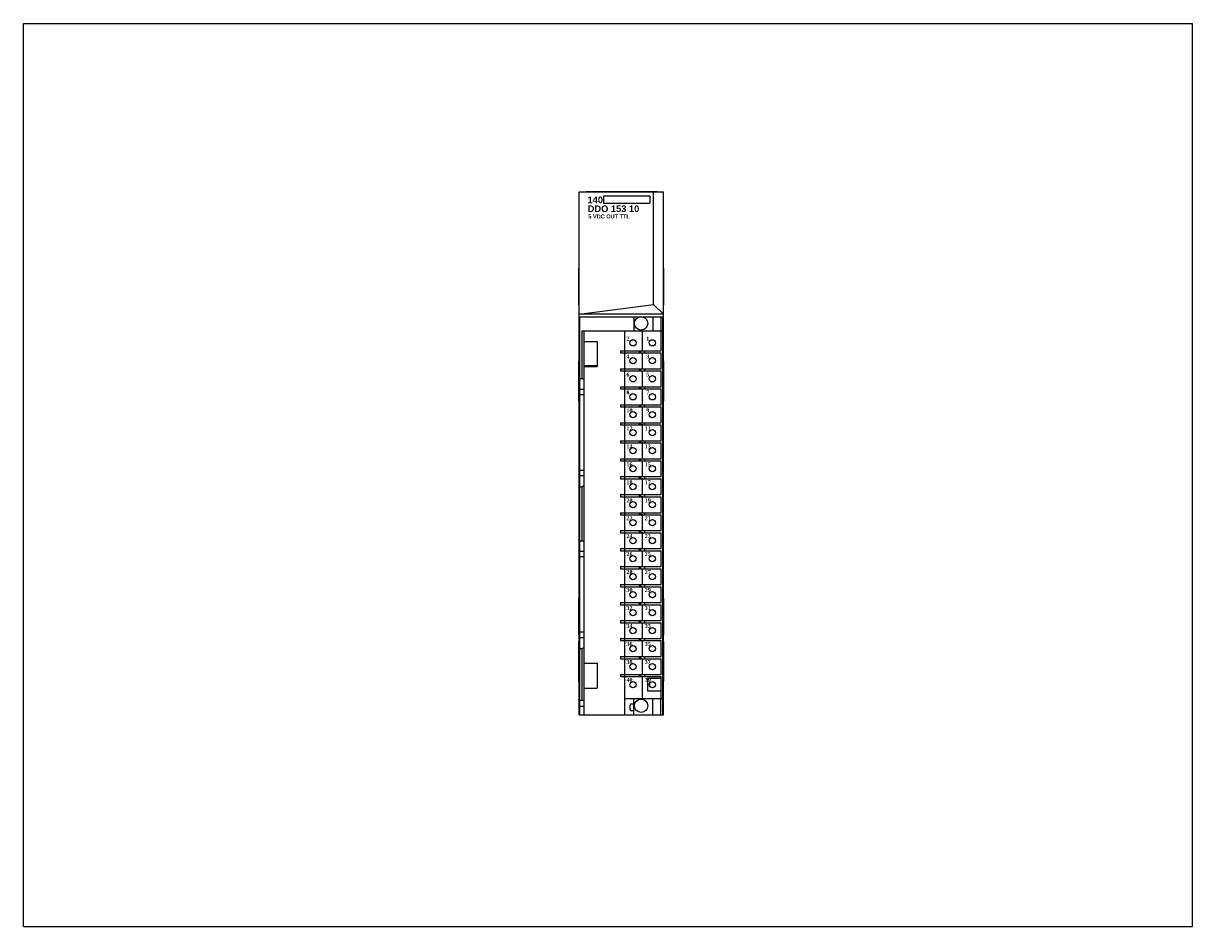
# Model space of a CAD drawing. Extents: x 0 to 22, y 0 to 27.4.
import ezdxf

# ---------------------------------------------------------------- set-up
doc = ezdxf.new("R2010")
doc.units = 0
doc.header["$LTSCALE"] = 1.21
doc.header["$MEASUREMENT"] = 0
doc.layers.get('0').update_dxf_attribs({"linetype": 'CONTINUOUS'})

msp = doc.modelspace()

# ---------------------------------------------------------------- linework, layer by layer
for p, q in [((0, 0), (0, 17)), ((0, 17), (22, 17)), ((22, 0), (22, 17)), ((10.458, 3.989), (10.458, 13.832)), ((10.458, 13.832), (12.046, 13.832)), ((10.588, 13.832), (10.588, 13.837)), ((10.588, 13.837), (11.927, 13.837)), ((10.917, 13.753), (10.917, 13.618)), ((10.917, 13.753), (11.786, 13.753)), ((11.786, 13.753), (11.786, 13.617)), ((11.859, 11.711), (11.859, 13.832)), ((11.927, 13.832), (11.927, 13.837)), ((12.046, 3.989), (12.046, 13.832)), ((10.917, 13.617), (11.786, 13.617)), ((10.452, 11.7), (10.452, 12.389)), ((10.458, 12.389), (10.452, 12.389)), ((12.046, 12.389), (12.052, 12.389)), ((12.052, 11.7), (12.052, 12.389)), ((10.458, 11.7), (10.452, 11.7)), ((10.458, 11.524), (11.859, 11.711)), ((11.859, 11.711), (12.046, 11.524)), ((12.046, 11.7), (12.052, 11.7)), ((12.046, 11.524), (10.458, 11.524)), ((10.472, 3.989), (10.472, 11.479)), ((10.472, 11.479), (11.616, 11.479)), ((11.486, 11.479), (11.486, 11.212)), ((11.63, 11.479), (12.041, 11.479)), ((11.845, 11.479), (11.845, 11.212)), ((11.994, 11.479), (11.994, 11.212)), ((12.033, 11.212), (12.033, 11.479)), ((12.042, 11.459), (12.041, 11.479)), ((12.042, 3.989), (12.042, 11.459)), ((11.647, 10.847), (11.647, 11.221)), ((10.512, 10.315), (10.512, 11.212)), ((10.512, 11.212), (12.033, 11.212)), ((10.551, 3.989), (10.551, 11.212)), ((10.551, 11.015), (10.797, 11.015)), ((10.797, 11.015), (10.797, 10.543)), ((11.317, 10.839), (11.317, 11.212)), ((12.002, 10.839), (12.002, 11.212)), ((12.034, 4.291), (12.034, 11.212)), ((11.235, 10.839), (11.235, 10.799)), ((11.235, 10.839), (12.002, 10.839)), ((11.235, 10.799), (12.002, 10.799)), ((11.313, 10.839), (11.313, 10.799)), ((11.317, 10.5), (11.317, 10.799)), ((11.589, 10.839), (11.589, 10.799)), ((11.609, 10.839), (11.609, 10.799)), ((11.647, 10.509), (11.647, 10.808)), ((11.687, 10.839), (11.687, 10.799)), ((12.002, 10.5), (12.002, 10.799)), ((10.451, 9.895), (10.451, 10.645)), ((10.451, 10.645), (10.458, 10.645)), ((10.456, 9.895), (10.456, 10.645)), ((12.046, 10.645), (12.051, 10.645)), ((12.051, 9.895), (12.051, 10.645)), ((10.451, 10.52), (10.456, 10.52)), ((10.787, 10.552), (10.551, 10.552)), ((10.551, 10.543), (10.797, 10.543)), ((10.787, 10.552), (10.787, 10.543)), ((11.235, 10.5), (11.235, 10.461)), ((11.235, 10.5), (12.002, 10.5)), ((11.235, 10.461), (12.002, 10.461)), ((11.313, 10.5), (11.313, 10.461)), ((11.317, 10.161), (11.317, 10.461)), ((11.589, 10.5), (11.589, 10.461)), ((11.609, 10.5), (11.609, 10.461)), ((11.647, 10.17), (11.647, 10.469)), ((11.687, 10.5), (11.687, 10.461)), ((12.002, 10.161), (12.002, 10.461)), ((12.046, 10.52), (12.051, 10.52)), ((10.472, 10.315), (10.512, 10.315)), ((10.551, 10.293), (10.512, 10.315)), ((11.235, 10.161), (11.235, 10.122)), ((11.235, 10.161), (12.002, 10.161)), ((11.235, 10.122), (12.002, 10.122)), ((11.313, 10.161), (11.313, 10.122)), ((11.317, 9.823), (11.317, 10.122)), ((11.589, 10.161), (11.589, 10.122)), ((11.609, 10.161), (11.609, 10.122)), ((11.647, 9.832), (11.647, 10.131)), ((11.687, 10.161), (11.687, 10.122)), ((12.002, 9.823), (12.002, 10.122)), ((10.451, 10.02), (10.456, 10.02)), ((10.551, 10.111), (10.472, 10.111)), ((10.551, 10.009), (10.472, 10.009)), ((12.046, 10.02), (12.051, 10.02)), ((10.451, 9.895), (10.458, 9.895)), ((11.235, 9.823), (11.235, 9.783)), ((11.235, 9.823), (12.002, 9.823)), ((11.235, 9.783), (12.002, 9.783)), ((11.313, 9.823), (11.313, 9.783)), ((11.317, 9.484), (11.317, 9.783)), ((11.589, 9.823), (11.589, 9.783)), ((11.609, 9.823), (11.609, 9.783)), ((11.647, 9.493), (11.647, 9.792)), ((11.687, 9.823), (11.687, 9.783)), ((12.002, 9.484), (12.002, 9.783)), ((12.051, 9.895), (12.046, 9.895)), ((11.235, 9.484), (11.235, 9.445)), ((11.235, 9.484), (12.002, 9.484)), ((11.313, 9.484), (11.313, 9.445)), ((11.589, 9.484), (11.589, 9.445)), ((11.609, 9.484), (11.609, 9.445)), ((11.687, 9.484), (11.687, 9.445)), ((11.235, 9.445), (12.002, 9.445)), ((11.317, 9.146), (11.317, 9.445)), ((11.647, 9.154), (11.647, 9.454)), ((12.002, 9.146), (12.002, 9.445)), ((11.235, 9.146), (11.235, 9.106)), ((11.235, 9.146), (12.002, 9.146)), ((11.235, 9.106), (12.002, 9.106)), ((11.313, 9.146), (11.313, 9.106)), ((11.317, 8.807), (11.317, 9.106)), ((11.589, 9.146), (11.589, 9.106)), ((11.609, 9.146), (11.609, 9.106)), ((11.647, 8.816), (11.647, 9.115)), ((11.687, 9.146), (11.687, 9.106)), ((12.002, 8.807), (12.002, 9.106)), ((11.235, 8.807), (11.235, 8.768)), ((11.235, 8.807), (12.002, 8.807)), ((11.313, 8.807), (11.313, 8.768)), ((11.589, 8.807), (11.589, 8.768)), ((11.609, 8.807), (11.609, 8.768)), ((11.687, 8.807), (11.687, 8.768)), ((10.551, 8.586), (10.472, 8.586)), ((11.235, 8.768), (12.002, 8.768)), ((11.317, 8.469), (11.317, 8.768)), ((11.647, 8.477), (11.647, 8.776)), ((12.002, 8.469), (12.002, 8.768)), ((10.551, 8.484), (10.472, 8.484)), ((11.235, 8.469), (12.002, 8.469)), ((11.235, 8.469), (11.235, 8.429)), ((11.235, 8.429), (12.002, 8.429)), ((11.313, 8.469), (11.313, 8.429)), ((11.317, 8.13), (11.317, 8.429)), ((11.589, 8.469), (11.589, 8.429)), ((11.609, 8.469), (11.609, 8.429)), ((11.647, 8.139), (11.647, 8.438)), ((11.687, 8.469), (11.687, 8.429)), ((12.002, 8.13), (12.002, 8.429)), ((10.472, 8.28), (10.512, 8.28)), ((10.551, 8.302), (10.512, 8.28)), ((10.512, 7.264), (10.512, 8.28)), ((11.235, 8.13), (12.002, 8.13)), ((11.235, 8.13), (11.235, 8.091)), ((11.235, 8.091), (12.002, 8.091)), ((11.313, 8.13), (11.313, 8.091)), ((11.317, 7.791), (11.317, 8.091)), ((11.589, 8.13), (11.589, 8.091)), ((11.609, 8.13), (11.609, 8.091)), ((11.647, 7.8), (11.647, 8.099)), ((11.687, 8.13), (11.687, 8.091)), ((12.002, 7.791), (12.002, 8.091)), ((11.235, 7.791), (12.002, 7.791)), ((11.235, 7.791), (11.235, 7.752)), ((11.235, 7.752), (12.002, 7.752)), ((11.313, 7.791), (11.313, 7.752)), ((11.317, 7.453), (11.317, 7.752)), ((11.589, 7.791), (11.589, 7.752)), ((11.609, 7.791), (11.609, 7.752)), ((11.647, 7.462), (11.647, 7.761)), ((11.687, 7.791), (11.687, 7.752)), ((12.002, 7.453), (12.002, 7.752)), ((10.472, 7.264), (10.512, 7.264)), ((10.551, 7.241), (10.512, 7.264)), ((11.235, 7.453), (12.002, 7.453)), ((11.235, 7.453), (11.235, 7.413)), ((11.235, 7.413), (12.002, 7.413)), ((11.313, 7.453), (11.313, 7.413)), ((11.317, 7.114), (11.317, 7.413)), ((11.589, 7.453), (11.589, 7.413)), ((11.609, 7.453), (11.609, 7.413)), ((11.647, 7.123), (11.647, 7.422)), ((11.687, 7.453), (11.687, 7.413)), ((12.002, 7.114), (12.002, 7.413)), ((10.551, 7.059), (10.472, 7.059)), ((11.235, 7.114), (12.002, 7.114)), ((11.235, 7.114), (11.235, 7.075)), ((11.235, 7.075), (12.002, 7.075)), ((11.313, 7.114), (11.313, 7.075)), ((11.317, 6.776), (11.317, 7.075)), ((11.589, 7.114), (11.589, 7.075)), ((11.609, 7.114), (11.609, 7.075)), ((11.647, 6.767), (11.647, 7.066)), ((11.687, 7.114), (11.687, 7.075)), ((12.002, 6.776), (12.002, 7.075)), ((10.551, 6.957), (10.472, 6.957)), ((11.235, 6.776), (12.002, 6.776)), ((11.235, 6.776), (11.235, 6.736)), ((11.235, 6.736), (12.002, 6.736)), ((11.313, 6.776), (11.313, 6.736)), ((11.317, 6.437), (11.317, 6.736)), ((11.589, 6.776), (11.589, 6.736)), ((11.609, 6.776), (11.609, 6.736)), ((11.647, 6.428), (11.647, 6.727)), ((11.687, 6.776), (11.687, 6.736)), ((12.002, 6.437), (12.002, 6.736)), ((11.235, 6.437), (12.002, 6.437)), ((11.235, 6.437), (11.235, 6.398)), ((11.235, 6.398), (12.002, 6.398)), ((11.313, 6.437), (11.313, 6.398)), ((11.317, 6.098), (11.317, 6.398)), ((11.589, 6.437), (11.589, 6.398)), ((11.609, 6.437), (11.609, 6.398)), ((11.647, 6.09), (11.647, 6.389)), ((11.687, 6.437), (11.687, 6.398)), ((12.002, 6.098), (12.002, 6.398)), ((10.458, 6.178), (10.452, 6.178)), ((10.452, 5.489), (10.452, 6.178)), ((12.046, 6.178), (12.052, 6.178)), ((12.052, 5.489), (12.052, 6.178)), ((11.235, 6.098), (12.002, 6.098)), ((11.235, 6.098), (11.235, 6.059)), ((11.235, 6.059), (12.002, 6.059)), ((11.313, 6.098), (11.313, 6.059)), ((11.317, 5.76), (11.317, 6.059)), ((11.589, 6.098), (11.589, 6.059)), ((11.609, 6.098), (11.609, 6.059)), ((11.647, 5.751), (11.647, 6.05)), ((11.687, 6.098), (11.687, 6.059)), ((12.002, 5.76), (12.002, 6.059)), ((11.235, 5.76), (12.002, 5.76)), ((11.235, 5.76), (11.235, 5.72)), ((11.235, 5.72), (12.002, 5.72)), ((11.313, 5.76), (11.313, 5.72)), ((11.317, 5.421), (11.317, 5.72)), ((11.589, 5.76), (11.589, 5.72)), ((11.609, 5.76), (11.609, 5.72)), ((11.687, 5.76), (11.687, 5.72)), ((12.002, 5.421), (12.002, 5.72)), ((10.551, 5.539), (10.472, 5.539)), ((11.647, 5.413), (11.647, 5.712)), ((10.451, 5.369), (10.458, 5.369)), ((10.451, 4.619), (10.451, 5.369)), ((10.458, 5.489), (10.452, 5.489)), ((10.456, 4.619), (10.456, 5.369)), ((10.551, 5.437), (10.472, 5.437)), ((11.235, 5.421), (12.002, 5.421)), ((11.235, 5.421), (11.235, 5.382)), ((11.235, 5.382), (12.002, 5.382)), ((11.313, 5.421), (11.313, 5.382)), ((11.317, 5.083), (11.317, 5.382)), ((11.589, 5.421), (11.589, 5.382)), ((11.609, 5.421), (11.609, 5.382)), ((11.647, 5.074), (11.647, 5.373)), ((11.687, 5.421), (11.687, 5.382)), ((12.002, 5.083), (12.002, 5.382)), ((12.046, 5.489), (12.052, 5.489)), ((12.046, 5.369), (12.051, 5.369)), ((12.051, 4.619), (12.051, 5.369)), ((10.451, 5.244), (10.456, 5.244)), ((10.472, 5.232), (10.512, 5.232)), ((10.551, 5.255), (10.512, 5.232)), ((10.512, 4.265), (10.512, 5.232)), ((11.235, 5.083), (12.002, 5.083)), ((11.235, 5.083), (11.235, 5.043)), ((11.313, 5.083), (11.313, 5.043)), ((11.589, 5.083), (11.589, 5.043)), ((11.609, 5.083), (11.609, 5.043)), ((11.687, 5.083), (11.687, 5.043)), ((12.046, 5.244), (12.051, 5.244)), ((10.551, 4.961), (10.797, 4.961)), ((10.797, 4.961), (10.797, 4.488)), ((11.235, 5.043), (12.002, 5.043)), ((11.317, 4.744), (11.317, 5.043)), ((11.647, 4.735), (11.647, 5.035)), ((12.002, 4.744), (12.002, 5.043)), ((10.451, 4.744), (10.456, 4.744)), ((11.235, 4.744), (12.002, 4.744)), ((11.235, 4.744), (11.235, 4.705)), ((11.235, 4.705), (12.002, 4.705)), ((11.313, 4.744), (11.313, 4.705)), ((11.317, 3.989), (11.317, 4.705)), ((11.589, 4.744), (11.589, 4.705)), ((11.609, 4.744), (11.609, 4.705)), ((11.647, 4.283), (11.647, 4.696)), ((11.687, 4.744), (11.687, 4.705)), ((12.002, 4.673), (11.741, 4.673)), ((11.741, 4.673), (11.741, 4.433)), ((12.002, 4.291), (12.002, 4.705)), ((12.046, 4.744), (12.051, 4.744)), ((10.451, 4.619), (10.458, 4.619)), ((10.551, 4.488), (10.797, 4.488)), ((12.002, 4.433), (11.741, 4.433)), ((12.051, 4.619), (12.046, 4.619)), ((10.472, 4.265), (10.551, 4.265)), ((11.317, 4.291), (12.034, 4.291)), ((11.486, 4.189), (11.437, 4.189)), ((11.486, 3.989), (11.486, 4.291)), ((11.845, 3.989), (11.845, 4.291)), ((11.994, 3.989), (11.994, 4.291)), ((12.033, 3.989), (12.033, 4.291)), ((10.458, 3.989), (12.046, 3.989)), ((10.551, 4.146), (10.472, 4.146)), ((11.417, 4.084), (11.417, 4.17)), ((11.486, 4.064), (11.437, 4.064)), ((0, 0), (22, 0))]:
    msp.add_line(p, q)
for centre, radius in [((11.623, 11.354), 0.125), ((11.47, 10.988), 0.0591), ((11.835, 10.988), 0.0591), ((11.47, 10.65), 0.0591), ((11.835, 10.65), 0.0591), ((11.47, 10.311), 0.0591), ((11.835, 10.311), 0.0591), ((11.47, 9.972), 0.0591), ((11.835, 9.972), 0.0591), ((11.47, 9.634), 0.0591), ((11.835, 9.634), 0.0591), ((11.47, 9.295), 0.0591), ((11.835, 9.295), 0.0591), ((11.47, 8.957), 0.0591), ((11.835, 8.957), 0.0591), ((11.47, 8.618), 0.0591), ((11.835, 8.618), 0.0591), ((11.47, 8.28), 0.0591), ((11.835, 8.28), 0.0591), ((11.47, 7.941), 0.0591), ((11.835, 7.941), 0.0591), ((11.47, 7.602), 0.0591), ((11.835, 7.602), 0.0591), ((11.47, 7.264), 0.0591), ((11.835, 7.264), 0.0591), ((11.47, 6.925), 0.0591), ((11.835, 6.925), 0.0591), ((11.47, 6.587), 0.0591), ((11.835, 6.587), 0.0591), ((11.47, 6.248), 0.0591), ((11.835, 6.248), 0.0591), ((11.47, 5.909), 0.0591), ((11.835, 5.909), 0.0591), ((11.47, 5.571), 0.0591), ((11.835, 5.571), 0.0591), ((11.47, 5.232), 0.0591), ((11.835, 5.232), 0.0591), ((11.47, 4.894), 0.0591), ((11.835, 4.894), 0.0591), ((11.47, 4.555), 0.0591), ((11.835, 4.555), 0.0591), ((11.623, 4.157), 0.125)]:
    msp.add_circle(centre, radius)
for centre, radius, start, end in [((11.847, 4.555), 0.0689, 146.4876, 214.153), ((11.437, 4.17), 0.0197, 90, 180), ((11.252, 4.246), 0.185, 333.0613, 341.0926), ((11.437, 4.084), 0.0197, 180, 270)]:
    msp.add_arc(centre, radius, start, end)

# ---------------------------------------------------------------- texts
at = {"attachment_point": 1}
for s, insert, char_height, width in [('\\fArial|b1|i0|c0|p34;140', (10.614, 13.741), 0.125, 0.28225), ('{\\fArial|b1|i0|c0|p34;DDO 153 10}', (10.618, 13.574), 0.125, 1.125), ('{\\fArial|b1|i0|c0|p34;5 VDC OUT TTL}', (10.63, 13.403), 0.075, 1.1053)]:
    msp.add_mtext(s, dxfattribs=dict(at, insert=insert, char_height=char_height, width=width))
at = {"insert": (11.347, 11.105), "char_height": 0.075, "width": 0.6271, "attachment_point": 1, "line_spacing_factor": 2.704}
msp.add_mtext('{\\fTimes New Roman|b1|i0|c0|p18;2           1\\P4           3\\P6           5\\P8           7\\P10         9\\P12        11\\P14        13\\P16        15\\P18        17\\P20        19\\P22        21\\P24        23\\P26        25\\P28        27\\P30        29\\P32        31\\P34        33\\P36        35\\P38        37\\P40        39}', dxfattribs=at)

doc.saveas('drawing.dxf')
